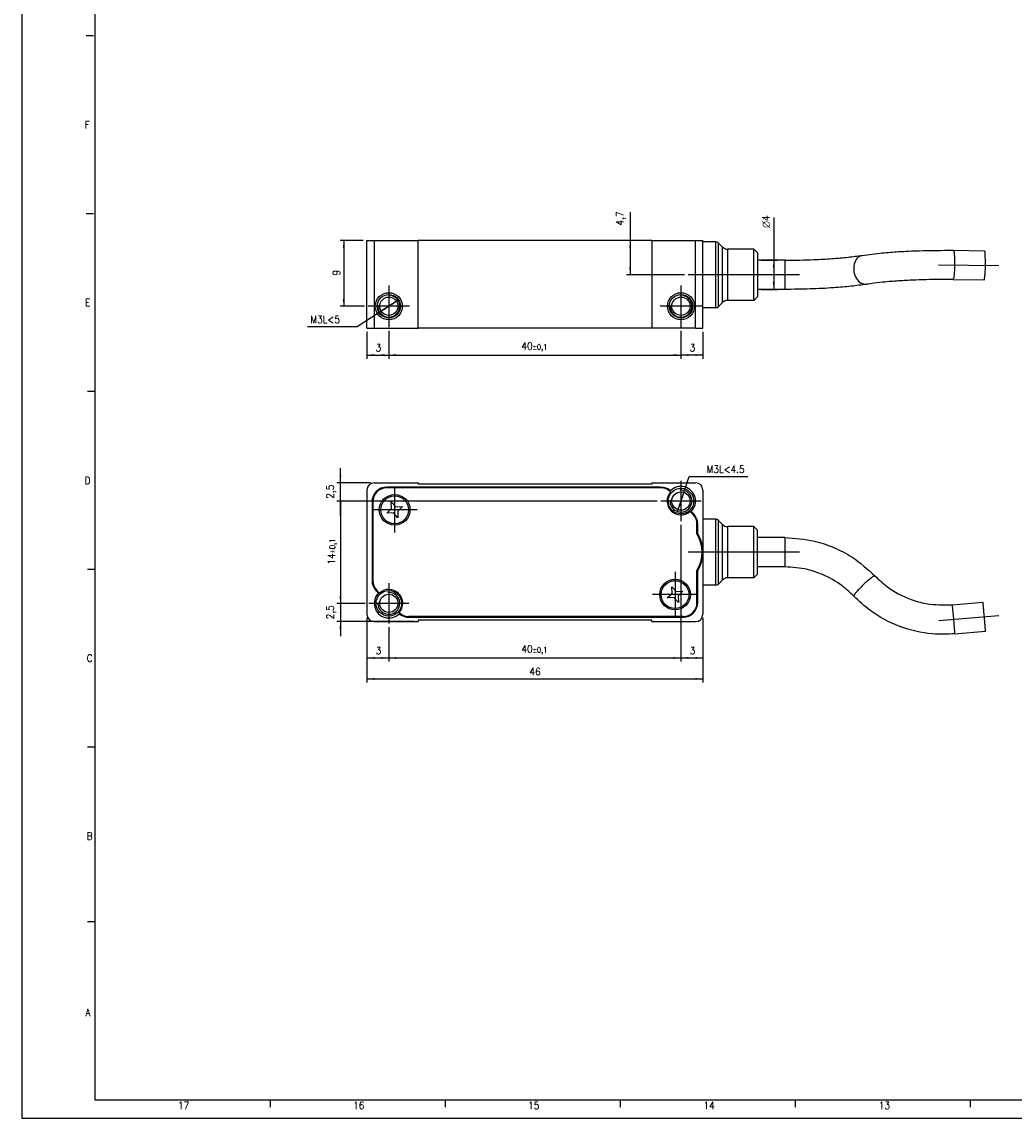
# Model space of a CAD drawing. Header units: millimetres. Extents: x -235 to 1231, y -109 to 485.
# Tile 1 of 15: x -235 to 37, y -109 to 191. Entities that reach past the tile are written whole.
import ezdxf

# ---------------------------------------------------------------- set-up
doc = ezdxf.new("R2010")
doc.units = ezdxf.units.MM
doc.linetypes.add('DOT_CENTER', pattern=[14, 12, -1, 0, -1])
doc.layers.add('1', color=7, linetype='Continuous')
doc.styles.add('CONVERTER_11', font='txt.shx', dxfattribs={"width": 0.9})
doc.dimstyles.new('ME10_DIM_28', dxfattribs={"dimtxt": 1, "dimasz": 1, "dimexe": 0.5, "dimexo": 0.5, "dimgap": 0.5, "dimtad": 1, "dimdsep": 46, "dimtxsty": 'CONVERTER_11', "dimsah": 1, "dimcen": 0.09, "dimclrd": 2, "dimclre": 2, "dimclrt": 2, "dimadec": 0, "dimazin": 0, "dimtfac": 1, "dimtdec": 4, "dimtix": 1, "dimtmove": 0, "dimatfit": 3, "dimfxl": 1, "dimtolj": 1, "dimtzin": 0, "dimarcsym": 0})
doc.dimstyles.new('ME10_DIM_29', dxfattribs={"dimtxt": 1, "dimasz": 1, "dimexe": 0.5, "dimexo": 0.5, "dimgap": 0.5, "dimtad": 1, "dimdsep": 46, "dimtxsty": 'CONVERTER_11', "dimsah": 1, "dimcen": 0.09, "dimclrd": 2, "dimclre": 2, "dimclrt": 2, "dimadec": 0, "dimazin": 0, "dimtfac": 1, "dimtdec": 4, "dimtix": 1, "dimtmove": 0, "dimatfit": 3, "dimfxl": 1, "dimtolj": 1, "dimtzin": 0, "dimarcsym": 0})
doc.dimstyles.new('ME10_DIM_30', dxfattribs={"dimtxt": 1, "dimasz": 1, "dimexe": 0.5, "dimexo": 0.5, "dimgap": 0.5, "dimtad": 1, "dimdsep": 46, "dimtxsty": 'CONVERTER_11', "dimsah": 1, "dimcen": 0.09, "dimclrd": 2, "dimclre": 2, "dimclrt": 2, "dimadec": 0, "dimazin": 0, "dimtfac": 1, "dimtdec": 4, "dimtix": 1, "dimtmove": 0, "dimatfit": 3, "dimfxl": 1, "dimtolj": 1, "dimtzin": 0, "dimarcsym": 0})
doc.dimstyles.new('ME10_DIM_31', dxfattribs={"dimtxt": 1, "dimasz": 1, "dimexe": 0.5, "dimexo": 0.5, "dimgap": 0.5, "dimtad": 1, "dimdsep": 46, "dimtxsty": 'CONVERTER_11', "dimsah": 1, "dimcen": 0.09, "dimclrd": 2, "dimclre": 2, "dimclrt": 2, "dimadec": 0, "dimazin": 0, "dimtol": 1, "dimtp": 0.1, "dimtm": 0.1, "dimtfac": 0.75, "dimtdec": 0, "dimtix": 1, "dimtmove": 0, "dimatfit": 3, "dimfxl": 1, "dimtolj": 1, "dimtzin": 0, "dimarcsym": 0})
doc.dimstyles.new('ME10_DIM_32', dxfattribs={"dimtxt": 1, "dimasz": 1, "dimexe": 0.5, "dimexo": 0.5, "dimgap": 0.5, "dimtad": 1, "dimdsep": 46, "dimtxsty": 'CONVERTER_11', "dimsah": 1, "dimcen": 0.09, "dimclrd": 2, "dimclre": 2, "dimclrt": 2, "dimadec": 0, "dimazin": 0, "dimtfac": 1, "dimtdec": 4, "dimtix": 1, "dimtmove": 0, "dimatfit": 3, "dimfxl": 1, "dimtolj": 1, "dimtzin": 0, "dimarcsym": 0})
doc.dimstyles.new('ME10_DIM_33', dxfattribs={"dimtxt": 1, "dimasz": 1, "dimexe": 0.5, "dimexo": 0.5, "dimgap": 0.5, "dimtad": 1, "dimdsep": 46, "dimtxsty": 'CONVERTER_11', "dimsah": 1, "dimcen": 0.09, "dimclrd": 2, "dimclre": 2, "dimclrt": 2, "dimadec": 0, "dimazin": 0, "dimtfac": 1, "dimtdec": 4, "dimtix": 1, "dimtmove": 0, "dimatfit": 3, "dimfxl": 1, "dimtolj": 1, "dimtzin": 0, "dimarcsym": 0})
doc.dimstyles.new('ME10_DIM_34', dxfattribs={"dimtxt": 1, "dimasz": 1, "dimexe": 0.5, "dimexo": 0.5, "dimgap": 0.5, "dimtad": 1, "dimdsep": 46, "dimtxsty": 'CONVERTER_11', "dimsah": 1, "dimcen": 0.09, "dimclrd": 2, "dimclre": 2, "dimclrt": 2, "dimadec": 0, "dimazin": 0, "dimtfac": 1, "dimtdec": 4, "dimtix": 1, "dimtmove": 0, "dimatfit": 3, "dimfxl": 1, "dimtolj": 1, "dimtzin": 0, "dimarcsym": 0})
doc.dimstyles.new('ME10_DIM_35', dxfattribs={"dimtxt": 1, "dimasz": 1, "dimexe": 0.5, "dimexo": 0.5, "dimgap": 0.5, "dimtad": 1, "dimdsep": 46, "dimtxsty": 'CONVERTER_11', "dimsah": 1, "dimcen": 0.09, "dimclrd": 2, "dimclre": 2, "dimclrt": 2, "dimadec": 0, "dimazin": 0, "dimtfac": 1, "dimtdec": 4, "dimtix": 1, "dimtmove": 0, "dimatfit": 3, "dimfxl": 1, "dimtolj": 1, "dimtzin": 0, "dimarcsym": 0})
doc.dimstyles.new('ME10_DIM_36', dxfattribs={"dimtxt": 1, "dimasz": 1, "dimexe": 0.5, "dimexo": 0.5, "dimgap": 0.5, "dimtad": 1, "dimdsep": 46, "dimtxsty": 'CONVERTER_11', "dimsah": 1, "dimcen": 0.09, "dimclrd": 2, "dimclre": 2, "dimclrt": 2, "dimadec": 0, "dimazin": 0, "dimtol": 1, "dimtp": 0.1, "dimtm": 0.1, "dimtfac": 0.75, "dimtdec": 0, "dimtix": 1, "dimtmove": 0, "dimatfit": 3, "dimfxl": 1, "dimtolj": 1, "dimtzin": 0, "dimarcsym": 0})
doc.dimstyles.new('ME10_DIM_37', dxfattribs={"dimtxt": 1, "dimasz": 1, "dimexe": 0.5, "dimexo": 0.5, "dimgap": 0.5, "dimtad": 1, "dimdsep": 46, "dimtxsty": 'CONVERTER_11', "dimsah": 1, "dimcen": 0.09, "dimclrd": 2, "dimclre": 2, "dimclrt": 2, "dimadec": 0, "dimazin": 0, "dimtfac": 1, "dimtdec": 4, "dimtix": 1, "dimtmove": 0, "dimatfit": 3, "dimfxl": 1, "dimtolj": 1, "dimtzin": 0, "dimarcsym": 0})
doc.dimstyles.new('ME10_DIM_38', dxfattribs={"dimtxt": 1, "dimasz": 1, "dimexe": 0.5, "dimexo": 0.5, "dimgap": 0.5, "dimtad": 1, "dimdsep": 46, "dimtxsty": 'CONVERTER_11', "dimsah": 1, "dimcen": 0.09, "dimclrd": 2, "dimclre": 2, "dimclrt": 2, "dimadec": 0, "dimazin": 0, "dimtfac": 1, "dimtdec": 4, "dimtix": 1, "dimtmove": 0, "dimatfit": 3, "dimfxl": 1, "dimtolj": 1, "dimtzin": 0, "dimarcsym": 0})
doc.dimstyles.new('ME10_DIM_39', dxfattribs={"dimtxt": 1, "dimasz": 1, "dimexe": 0.5, "dimexo": 0.5, "dimgap": 0.5, "dimtad": 1, "dimdsep": 46, "dimtxsty": 'CONVERTER_11', "dimsah": 1, "dimcen": 0.09, "dimclrd": 2, "dimclre": 2, "dimclrt": 2, "dimadec": 0, "dimazin": 0, "dimtfac": 1, "dimtdec": 4, "dimtix": 1, "dimtmove": 0, "dimatfit": 3, "dimfxl": 1, "dimtolj": 1, "dimtzin": 0, "dimarcsym": 0})
doc.dimstyles.new('ME10_DIM_40', dxfattribs={"dimtxt": 1, "dimasz": 1, "dimexe": 0.5, "dimexo": 0.5, "dimgap": 0.5, "dimtad": 1, "dimdsep": 46, "dimtxsty": 'CONVERTER_11', "dimsah": 1, "dimcen": 0.09, "dimclrd": 2, "dimclre": 2, "dimclrt": 2, "dimadec": 0, "dimazin": 0, "dimtol": 1, "dimtp": 0.1, "dimtm": 0.1, "dimtfac": 0.75, "dimtdec": 0, "dimtix": 1, "dimtmove": 0, "dimatfit": 3, "dimfxl": 1, "dimtolj": 1, "dimtzin": 0, "dimarcsym": 0})

# ---------------------------------------------------------------- blocks, each defined once
blk = doc.blocks.new('CABEZA_EXPOSED__38', base_point=(-70.35, 53.5))
at = {"color": 7, "linetype": 'Continuous'}
for p, q in [((-70.35, 53.5), (-70.35, 65.5)), ((-70.35, 65.5), (-69.35, 65.5)), ((-69.35, 65.5), (-63.35, 65.5)), ((-63.35, 53.5), (-63.35, 65.5)), ((-31.35, 65.5), (-63.35, 65.5)), ((-31.35, 65.5), (-31.35, 53.5)), ((-31.35, 65.5), (-25.35, 65.5)), ((-25.35, 65.5), (-24.35, 65.5)), ((-24.35, 65.3), (-24.35, 65.5)), ((-24.35, 56.3), (-24.35, 65.3)), ((-22.56, 65.3), (-24.35, 65.3)), ((-21.64, 64.59), (-22.2, 65.15)), ((-17.35, 64.3), (-20.94, 64.3)), ((-17.35, 57.3), (-17.35, 64.3)), ((-16.85, 63.8), (-17.35, 64.3)), ((-16.85, 63.8), (-16.85, 57.8)), ((9.97, 64.15), (14.2, 64.09)), ((-13.11, 62.8), (-16.85, 62.8)), ((9.92, 60.15), (14.15, 60.09)), ((-13.11, 58.8), (-16.85, 58.8)), ((-21.64, 57.01), (-22.2, 56.45)), ((-17.35, 57.3), (-20.94, 57.3)), ((-16.85, 57.8), (-17.35, 57.3)), ((-24.35, 53.5), (-24.35, 56.3)), ((-22.56, 56.3), (-24.35, 56.3)), ((-70.35, 53.5), (-69.35, 53.5)), ((-69.35, 53.5), (-63.35, 53.5)), ((-31.35, 53.5), (-63.35, 53.5)), ((-25.35, 53.5), (-31.35, 53.5)), ((-25.35, 53.5), (-24.35, 53.5))]:
    blk.add_line(p, q, dxfattribs=at)
at = {"color": 3, "linetype": 'Continuous'}
for p, q in [((-69.35, 65.5), (-69.35, 53.5)), ((-25.35, 53.5), (-25.35, 65.5)), ((-22.56, 56.3), (-22.56, 65.3)), ((-22.2, 56.45), (-22.2, 65.15)), ((-21.64, 57.01), (-21.64, 64.59)), ((-20.94, 57.3), (-20.94, 64.3)), ((-13.11, 62.8), (-13.11, 58.8))]:
    blk.add_line(p, q, dxfattribs=at)
at = {"color": 7, "linetype": 'Continuous'}
for centre, radius in [((-67.35, 56.5), 1.85), ((-67.35, 56.5), 1.6), ((-67.35, 56.5), 1.25), ((-27.35, 56.5), 1.85), ((-27.35, 56.5), 1.6), ((-27.35, 56.5), 1.25)]:
    blk.add_circle(centre, radius, dxfattribs=at)
for centre, radius, start, end in [((-22.56, 64.8), 0.5, 45, 90), ((-20.94, 65.3), 1, 225, 270), ((-20.94, 56.3), 1, 90, 135), ((-22.56, 56.8), 0.5, 270, 315)]:
    blk.add_arc(centre, radius, start, end, dxfattribs=at)
for points, knots in [([(-13.11, 62.8), (-11.78, 62.81), (-9.64, 62.84), (-6.75, 63), (-4.55, 63.18), (-3.18, 63.37), (-2.54, 63.46)], [0, 0, 0, 0, 3.985524, 6.43977, 8.673814, 10.600644, 10.600644, 10.600644, 10.600644]), ([(-2.54, 63.46), (-1.62, 63.58), (0.04, 63.8), (2.64, 63.99), (5.9, 64.15), (8.4, 64.15), (9.97, 64.15)], [0, 0, 0, 0, 2.772401, 5.025841, 7.831661, 12.54009, 12.54009, 12.54009, 12.54009]), ([(14.18, 60.12), (14.2, 60.18), (14.26, 60.38), (14.29, 60.77), (14.34, 61.41), (14.35, 62.23), (14.35, 63.03), (14.3, 63.61), (14.29, 63.93), (14.22, 64.06), (14.2, 64.09)], [0, 0, 0, 0, 0.21234, 0.610065, 1.162754, 2.135606, 3.073047, 3.566178, 3.884499, 4.008818, 4.008818, 4.008818, 4.008818]), ([(9.92, 60.15), (9.82, 60.15), (9.64, 60.15), (9.08, 60.16), (8.1, 60.16), (6.58, 60.14), (4.74, 60.09), (2.72, 59.99), (0.81, 59.84), (-0.74, 59.67), (-1.59, 59.55), (-1.93, 59.5)], [0, 0, 0, 0, 0.283437, 0.567261, 1.680397, 3.224608, 5.100154, 7.207989, 9.295401, 10.847829, 11.882966, 11.882966, 11.882966, 11.882966]), ([(14.15, 60.09), (14.16, 60.1), (14.17, 60.1), (14.17, 60.11), (14.18, 60.12)], [0, 0, 0, 0, 0.01369848, 0.03405166, 0.03405166, 0.03405166, 0.03405166]), ([(-1.93, 59.5), (-2.64, 59.41), (-4.12, 59.2), (-6.7, 58.99), (-9.72, 58.83), (-11.96, 58.81), (-13.11, 58.8)], [0, 0, 0, 0, 2.123161, 4.484788, 7.765377, 11.207615, 11.207615, 11.207615, 11.207615])]:
    blk.add_open_spline(points, degree=3, knots=knots, dxfattribs=at)
at = {"color": 3, "linetype": 'Continuous'}
for points, knots in [([(-2.54, 63.46), (-2.78, 63.35), (-3.31, 63.13), (-3.69, 62.24), (-3.72, 61.25), (-3.39, 60.32), (-2.77, 59.58), (-2.2, 59.52), (-1.93, 59.5)], [0, 0, 0, 0, 0.765675, 1.666546, 2.684842, 3.703138, 4.604009, 5.369684, 5.369684, 5.369684, 5.369684]), ([(9.97, 64.15), (9.99, 64.11), (10.06, 63.98), (10.07, 63.66), (10.12, 63.08), (10.12, 62.28), (10.11, 61.46), (10.06, 60.82), (10.03, 60.43), (9.97, 60.24), (9.94, 60.17)], [0, 0, 0, 0, 0.124319, 0.44264, 0.935771, 1.873212, 2.846064, 3.398753, 3.796478, 4.008818, 4.008818, 4.008818, 4.008818]), ([(9.94, 60.17), (9.94, 60.16), (9.93, 60.15), (9.92, 60.15), (9.92, 60.15)], [0, 0, 0, 0, 0.02035318, 0.03405166, 0.03405166, 0.03405166, 0.03405166])]:
    blk.add_open_spline(points, degree=3, knots=knots, dxfattribs=at)
at = {"layer": '1', "color": 2, "linetype": 'DOT_CENTER'}
for p, q in [((7.94, 62.17), (16.18, 62.07)), ((-20.56, 60.8), (-26.35, 60.8)), ((-19.64, 60.8), (-24.2, 60.8)), ((-11.11, 60.8), (-22.94, 60.8)), ((-67.35, 59.35), (-67.35, 53.65)), ((-27.35, 59.35), (-27.35, 53.65)), ((-64.5, 56.5), (-70.2, 56.5)), ((-24.5, 56.5), (-30.2, 56.5))]:
    blk.add_line(p, q, dxfattribs=at)
at = {"layer": '1', "color": 30, "linetype": 'Continuous'}
for centre in [(-67.35, 56.5), (-27.35, 56.5)]:
    blk.add_arc(centre, 1.5, 175, 95, dxfattribs=at)
blk = doc.blocks.new('*D70')
at = {"layer": '1', "color": 2, "linetype": 'Continuous'}
for p, q in [((-34.3, 69.39), (-34.3, 65.5)), ((-31.85, 65.5), (-34.8, 65.5)), ((-34.3, 65.5), (-34.3, 60.8)), ((-26.85, 60.8), (-34.8, 60.8))]:
    blk.add_line(p, q, dxfattribs=at)
at = {"layer": '1', "color": 2}
for points in [[(-34.17, 64.5), (-34.43, 64.5), (-34.3, 65.5)], [(-34.43, 61.8), (-34.17, 61.8), (-34.3, 60.8)]]:
    blk.add_solid(points, dxfattribs=at)
at = {"layer": '1', "color": 2, "insert": (-34.9, 67.54), "char_height": 1, "attachment_point": 7, "rotation": 90, "line_spacing_factor": 0.60024, "style": 'CONVERTER_11'}
blk.add_mtext('4,7', dxfattribs=at)
blk = doc.blocks.new('*D71')
at = {"layer": '1', "color": 2, "linetype": 'Continuous'}
for p, q in [((-70.85, 65.5), (-74.03, 65.5)), ((-73.53, 65.5), (-73.53, 56.5)), ((-70.7, 56.5), (-74.03, 56.5))]:
    blk.add_line(p, q, dxfattribs=at)
at = {"layer": '1', "color": 2}
for points in [[(-73.4, 64.5), (-73.66, 64.5), (-73.53, 65.5)], [(-73.66, 57.5), (-73.4, 57.5), (-73.53, 56.5)]]:
    blk.add_solid(points, dxfattribs=at)
at = {"layer": '1', "color": 2, "insert": (-74.03, 60.7), "char_height": 1, "attachment_point": 7, "rotation": 90, "line_spacing_factor": 0.60024, "style": 'CONVERTER_11'}
blk.add_mtext('9', dxfattribs=at)
blk = doc.blocks.new('*D72')
at = {"layer": '1', "color": 2, "linetype": 'Continuous'}
for p, q in [((-70.35, 53), (-70.35, 49.32)), ((-67.35, 53.15), (-67.35, 49.32)), ((-70.35, 49.82), (-67.35, 49.82))]:
    blk.add_line(p, q, dxfattribs=at)
at = {"layer": '1', "color": 2}
for points in [[(-69.35, 49.95), (-69.35, 49.69), (-70.35, 49.82)], [(-68.35, 49.69), (-68.35, 49.95), (-67.35, 49.82)]]:
    blk.add_solid(points, dxfattribs=at)
at = {"layer": '1', "color": 2, "insert": (-69.15, 50.32), "char_height": 1, "attachment_point": 7, "rotation": 0.0001, "line_spacing_factor": 0.60024, "style": 'CONVERTER_11'}
blk.add_mtext('3', dxfattribs=at)
blk = doc.blocks.new('*D73')
at = {"layer": '1', "color": 2, "linetype": 'Continuous'}
for p, q in [((-67.35, 53.15), (-67.35, 49.32)), ((-27.35, 53.15), (-27.35, 49.32)), ((-67.35, 49.82), (-27.35, 49.82))]:
    blk.add_line(p, q, dxfattribs=at)
at = {"layer": '1', "color": 2}
for points in [[(-66.35, 49.95), (-66.35, 49.69), (-67.35, 49.82)], [(-28.35, 49.69), (-28.35, 49.95), (-27.35, 49.82)]]:
    blk.add_solid(points, dxfattribs=at)
at = {"layer": '1', "color": 2, "insert": (-49.19, 50.32), "char_height": 1, "attachment_point": 7, "rotation": 0.0001, "line_spacing_factor": 0.60024, "style": 'CONVERTER_11'}
blk.add_mtext('\\C2;40\\C2;\\H0.75;{\\Fgdt;`}0,1', dxfattribs=at)
blk = doc.blocks.new('*D74')
at = {"layer": '1', "color": 2, "linetype": 'Continuous'}
for p, q in [((-27.35, 53.15), (-27.35, 49.32)), ((-24.35, 53), (-24.35, 49.32)), ((-24.35, 49.82), (-27.35, 49.82))]:
    blk.add_line(p, q, dxfattribs=at)
at = {"layer": '1', "color": 2}
for points in [[(-26.35, 49.95), (-26.35, 49.69), (-27.35, 49.82)], [(-25.35, 49.69), (-25.35, 49.95), (-24.35, 49.82)]]:
    blk.add_solid(points, dxfattribs=at)
at = {"layer": '1', "color": 2, "insert": (-26.15, 50.32), "char_height": 1, "attachment_point": 7, "rotation": 0.0001, "line_spacing_factor": 0.60024, "style": 'CONVERTER_11'}
blk.add_mtext('3', dxfattribs=at)
blk = doc.blocks.new('*D75')
at = {"layer": '1', "color": 2, "linetype": 'Continuous'}
for p, q in [((-14.65, 68.66), (-14.65, 62.8)), ((-16.35, 62.8), (-14.15, 62.8)), ((-14.65, 62.8), (-14.65, 58.8)), ((-16.35, 58.8), (-14.15, 58.8))]:
    blk.add_line(p, q, dxfattribs=at)
at = {"layer": '1', "color": 2}
for points in [[(-14.52, 61.8), (-14.78, 61.8), (-14.65, 62.8)], [(-14.78, 59.8), (-14.52, 59.8), (-14.65, 58.8)]]:
    blk.add_solid(points, dxfattribs=at)
at = {"layer": '1', "color": 2, "insert": (-15.15, 66.42), "char_height": 1, "attachment_point": 7, "rotation": 90, "line_spacing_factor": 0.60024, "style": 'CONVERTER_11'}
blk.add_mtext('\\C2; {\\Fgdt;n}\\C2;4', dxfattribs=at)
blk = doc.blocks.new('*D76')
at = {"layer": '1', "color": 2, "linetype": 'Continuous'}
for p, q in [((-66.09, 57.32), (-71.68, 53.68)), ((-71.68, 53.68), (-78.48, 53.68))]:
    blk.add_line(p, q, dxfattribs=at)
at = {"layer": '1', "color": 2}
for points in [[(-66.86, 56.66), (-67, 56.88), (-66.09, 57.32)], [(-67.84, 56.34), (-67.7, 56.12), (-68.61, 55.68)]]:
    blk.add_solid(points, dxfattribs=at)
at = {"layer": '1', "color": 2, "insert": (-78.1, 54.18), "char_height": 1, "attachment_point": 7, "rotation": 0.0001, "line_spacing_factor": 0.60024, "style": 'CONVERTER_11'}
blk.add_mtext('\\C2;M\\C2;3\\C2;L<5', dxfattribs=at)
blk = doc.blocks.new('CABEZA_EXPOSED__39', base_point=(-70.35, 11.44))
at = {"color": 7, "linetype": 'Continuous'}
for p, q in [((-69.35, 32.33), (-63.35, 32.33)), ((-30.08, 31.73), (-67.65, 31.73)), ((-30.08, 31.63), (-67.65, 31.63)), ((-63.35, 32.33), (-63.35, 32.13)), ((-31.35, 32.13), (-63.35, 32.13)), ((-31.35, 32.33), (-31.35, 32.13)), ((-31.35, 32.33), (-25.35, 32.33)), ((-70.35, 31.33), (-70.35, 14.33)), ((-24.35, 31.33), (-24.35, 27.33)), ((-69.65, 29.73), (-69.65, 18.95)), ((-69.55, 29.73), (-69.55, 18.95)), ((-67.63, 28.17), (-66.97, 28.8)), ((-67.01, 29.71), (-66.38, 29.04)), ((-66.97, 28.8), (-67.01, 29.71)), ((-66.38, 29.04), (-65.47, 29.08)), ((-65.47, 29.08), (-66.13, 28.46)), ((-66.72, 28.21), (-67.63, 28.17)), ((-66.1, 27.54), (-66.72, 28.21)), ((-66.13, 28.46), (-66.1, 27.54)), ((-25.71, 28.04), (-26.08, 28.41)), ((-25.94, 28.41), (-25.64, 28.11)), ((-22.56, 27.33), (-24.35, 27.33)), ((-24.35, 27.33), (-24.35, 22.83)), ((-21.64, 26.62), (-22.2, 27.18)), ((-25.15, 25.35), (-25.15, 26.7)), ((-25.05, 25.38), (-25.05, 26.7)), ((-17.35, 26.33), (-20.94, 26.33)), ((-16.85, 25.83), (-17.35, 26.33)), ((-17.35, 19.33), (-17.35, 26.33)), ((-16.85, 20.83), (-16.85, 25.83)), ((-13.11, 24.83), (-16.85, 24.83)), ((-24.35, 22.83), (-24.35, 18.33)), ((-25.15, 15.93), (-25.15, 20.3)), ((-25.05, 15.93), (-25.05, 20.27)), ((-16.85, 19.83), (-17.35, 19.33)), ((-16.85, 19.83), (-16.85, 20.83)), ((-13.11, 20.83), (-16.85, 20.83)), ((-28.61, 18.11), (-27.98, 17.44)), ((-28.57, 17.2), (-28.61, 18.11)), ((-24.35, 18.33), (-24.35, 14.33)), ((-22.56, 18.33), (-24.35, 18.33)), ((-21.64, 19.03), (-22.2, 18.47)), ((-17.35, 19.33), (-20.94, 19.33)), ((-68.76, 17.24), (-69.06, 17.54)), ((-68.62, 17.24), (-68.99, 17.61)), ((-29.23, 16.57), (-28.57, 17.2)), ((-28.32, 16.61), (-29.23, 16.57)), ((-27.7, 15.94), (-28.32, 16.61)), ((-27.98, 17.44), (-27.07, 17.48)), ((-27.07, 17.48), (-27.73, 16.86)), ((-27.73, 16.86), (-27.7, 15.94)), ((9.77, 15.64), (14, 16)), ((-27.05, 14.03), (-64.62, 14.03)), ((-64.62, 13.93), (-27.05, 13.93)), ((-31.35, 13.53), (-63.35, 13.53)), ((-63.35, 13.53), (-63.35, 13.33)), ((-31.35, 13.33), (-31.35, 13.53)), ((-69.35, 13.33), (-63.35, 13.33)), ((-31.35, 13.33), (-25.35, 13.33)), ((10.12, 11.65), (14.35, 12.02))]:
    blk.add_line(p, q, dxfattribs=at)
at = {"color": 3, "linetype": 'Continuous'}
for p, q in [((-22.56, 22.83), (-22.56, 27.33)), ((-22.2, 22.83), (-22.2, 27.18)), ((-21.64, 19.03), (-21.64, 26.62)), ((-20.94, 19.33), (-20.94, 26.33)), ((-13.11, 24.83), (-13.11, 23.12)), ((-22.56, 18.33), (-22.56, 22.83)), ((-22.2, 18.47), (-22.2, 22.83)), ((-13.11, 23.12), (-13.11, 20.83))]:
    blk.add_line(p, q, dxfattribs=at)
at = {"color": 7, "linetype": 'Continuous'}
for centre, radius in [((-27.35, 29.83), 1.75), ((-66.55, 28.63), 2.1), ((-66.55, 28.63), 1.9), ((-27.35, 29.83), 1.25), ((-28.15, 17.03), 2.1), ((-28.15, 17.03), 1.9), ((-67.35, 15.83), 1.75), ((-67.35, 15.83), 1.25)]:
    blk.add_circle(centre, radius, dxfattribs=at)
for centre, radius, start, end in [((-69.35, 31.33), 1, 90, 180), ((-67.65, 29.73), 2, 90, 180), ((-67.65, 29.73), 1.9, 90, 180), ((-30.08, 29.73), 2, 49.0546, 90), ((-30.08, 29.73), 1.9, 46.1691, 90), ((-27.35, 29.83), 2, 315, 135.1434), ((-25.35, 31.33), 1, 0, 90), ((-27.35, 29.83), 1.9, 138.0289, 311.983), ((-27.05, 26.7), 1.9, 0, 45), ((-27.05, 26.7), 2, 360, 45), ((-22.56, 26.83), 0.5, 45, 90), ((-20.94, 27.33), 1, 225, 270), ((-29.35, 22.83), 4.9, 328.9973, 31.0027), ((-29.35, 22.83), 5, 360, 30.6834), ((-29.35, 22.83), 5, 329.3166, 360), ((-67.65, 18.95), 2, 180, 225), ((-67.65, 18.95), 1.9, 180, 225), ((-22.56, 18.83), 0.5, 270, 315), ((-20.94, 18.33), 1, 90, 135), ((-67.35, 15.83), 2, 135, 315.1434), ((-67.35, 15.83), 1.9, 318.0289, 131.983), ((-27.05, 15.93), 1.9, 270, 0), ((-27.05, 15.93), 2, 270, 360), ((-69.35, 14.33), 1, 180, 270), ((-64.62, 15.93), 1.9, 226.1691, 270), ((-64.62, 15.93), 2, 229.0546, 270), ((-25.35, 14.33), 1, 270, 0)]:
    blk.add_arc(centre, radius, start, end, dxfattribs=at)
for points, knots in [([(-13.11, 24.83), (-11.75, 24.73), (-9.45, 24.58), (-6.38, 23.52), (-3.49, 22.05), (-1.8, 20.51), (-0.79, 19.59)], [0, 0, 0, 0, 4.076117, 6.882838, 9.679552, 13.725483, 13.725483, 13.725483, 13.725483]), ([(-3.68, 16.82), (-4.2, 17.31), (-5.47, 18.51), (-7.65, 19.72), (-10.3, 20.64), (-12.07, 20.76), (-13.11, 20.83)], [0, 0, 0, 0, 2.133136, 5.232807, 7.382671, 10.508939, 10.508939, 10.508939, 10.508939]), ([(-0.79, 19.59), (-0.23, 19.07), (1.18, 17.74), (3.62, 16.48), (6.63, 15.6), (8.59, 15.63), (9.77, 15.64)], [0, 0, 0, 0, 2.298248, 5.794831, 8.111185, 11.637582, 11.637582, 11.637582, 11.637582]), ([(10.12, 11.65), (9.11, 11.62), (6.56, 11.53), (2.55, 12.51), (-1.1, 14.4), (-2.95, 16.13), (-3.68, 16.82)], [0, 0, 0, 0, 3.025962, 7.620809, 12.190301, 15.197193, 15.197193, 15.197193, 15.197193]), ([(14.35, 12.02), (14.35, 12.03), (14.35, 12.05), (14.35, 12.1), (14.35, 12.18), (14.34, 12.3), (14.33, 12.44), (14.32, 12.61), (14.3, 12.81), (14.28, 13.07), (14.25, 13.41), (14.22, 13.81), (14.18, 14.22), (14.15, 14.62), (14.12, 14.95), (14.09, 15.22), (14.07, 15.42), (14.06, 15.59), (14.04, 15.73), (14.03, 15.84), (14.02, 15.92), (14.01, 15.98), (14.01, 16), (14, 16)], [0, 0, 0, 0, 0.017908, 0.069661, 0.153743, 0.268494, 0.412235, 0.583285, 0.779961, 1.000579, 1.386777, 1.793682, 2.20749, 2.614395, 3.000594, 3.221212, 3.417888, 3.588938, 3.732679, 3.847429, 3.931511, 3.983264, 4.001173, 4.001173, 4.001173, 4.001173])]:
    blk.add_open_spline(points, degree=3, knots=knots, dxfattribs=at)
at = {"color": 3, "linetype": 'Continuous'}
for points, knots in [([(-0.79, 19.59), (-0.84, 19.58), (-1.02, 19.55), (-1.31, 19.29), (-1.75, 18.95), (-2.07, 18.66), (-2.24, 18.5)], [0, 0, 0, 0, 0.153501, 0.541864, 1.124661, 1.826467, 1.826467, 1.826467, 1.826467]), ([(-2.24, 18.5), (-2.43, 18.31), (-2.8, 17.95), (-3.24, 17.49), (-3.51, 17.15), (-3.66, 16.96), (-3.68, 16.85), (-3.68, 16.82)], [0, 0, 0, 0, 0.824938, 1.543835, 1.903894, 2.134115, 2.231059, 2.231059, 2.231059, 2.231059]), ([(9.77, 15.64), (9.77, 15.63), (9.78, 15.61), (9.79, 15.56), (9.8, 15.48), (9.81, 15.36), (9.82, 15.22), (9.84, 15.05), (9.86, 14.86), (9.89, 14.59), (9.92, 14.25), (9.95, 13.85), (9.99, 13.44), (10.02, 13.04), (10.05, 12.71), (10.07, 12.44), (10.08, 12.24), (10.1, 12.07), (10.11, 11.93), (10.11, 11.82), (10.12, 11.73), (10.12, 11.68), (10.12, 11.66), (10.12, 11.65)], [0, 0, 0, 0, 0.017908, 0.069661, 0.153743, 0.268494, 0.412235, 0.583285, 0.779961, 1.000579, 1.386777, 1.793682, 2.20749, 2.614395, 3.000594, 3.221212, 3.417888, 3.588938, 3.732679, 3.847429, 3.931511, 3.983264, 4.001173, 4.001173, 4.001173, 4.001173])]:
    blk.add_open_spline(points, degree=3, knots=knots, dxfattribs=at)
at = {"layer": '1', "color": 2, "linetype": 'DOT_CENTER'}
for p, q in [((-66.55, 31.73), (-66.55, 25.53)), ((-27.35, 32.58), (-27.35, 27.08)), ((-63.45, 28.63), (-69.65, 28.63)), ((-24.6, 29.83), (-30.1, 29.83)), ((-20.56, 22.83), (-26.35, 22.83)), ((-19.64, 22.83), (-24.2, 22.83)), ((-11.11, 22.83), (-22.94, 22.83)), ((-28.15, 20.13), (-28.15, 13.93)), ((-67.35, 18.58), (-67.35, 13.08)), ((-25.05, 17.03), (-31.25, 17.03)), ((-64.6, 15.83), (-70.1, 15.83)), ((7.95, 13.47), (16.17, 14.18))]:
    blk.add_line(p, q, dxfattribs=at)
at = {"layer": '1', "color": 30, "linetype": 'Continuous'}
for centre in [(-27.35, 29.83), (-67.35, 15.83)]:
    blk.add_arc(centre, 1.5, 175, 95, dxfattribs=at)
blk = doc.blocks.new('*D77')
at = {"layer": '1', "color": 2, "linetype": 'Continuous'}
for p, q in [((-70.35, 13.83), (-70.35, 4.99)), ((-24.35, 13.83), (-24.35, 4.99)), ((-70.35, 5.49), (-24.35, 5.49))]:
    blk.add_line(p, q, dxfattribs=at)
at = {"layer": '1', "color": 2}
for points in [[(-69.35, 5.62), (-69.35, 5.36), (-70.35, 5.49)], [(-25.35, 5.36), (-25.35, 5.62), (-24.35, 5.49)]]:
    blk.add_solid(points, dxfattribs=at)
at = {"layer": '1', "color": 2, "insert": (-48.1, 5.99), "char_height": 1, "attachment_point": 7, "rotation": 0.0001, "line_spacing_factor": 0.60024, "style": 'CONVERTER_11'}
blk.add_mtext('46', dxfattribs=at)
blk = doc.blocks.new('*D78')
at = {"layer": '1', "color": 2, "linetype": 'Continuous'}
for p, q in [((-27.35, 26.58), (-27.35, 7.86)), ((-24.35, 13.83), (-24.35, 7.86)), ((-27.35, 8.36), (-24.35, 8.36))]:
    blk.add_line(p, q, dxfattribs=at)
at = {"layer": '1', "color": 2}
for points in [[(-26.35, 8.5), (-26.35, 8.23), (-27.35, 8.36)], [(-25.35, 8.23), (-25.35, 8.5), (-24.35, 8.36)]]:
    blk.add_solid(points, dxfattribs=at)
at = {"layer": '1', "color": 2, "insert": (-26.15, 8.86), "char_height": 1, "attachment_point": 7, "rotation": 0.0001, "line_spacing_factor": 0.60024, "style": 'CONVERTER_11'}
blk.add_mtext('3', dxfattribs=at)
blk = doc.blocks.new('*D79')
at = {"layer": '1', "color": 2, "linetype": 'Continuous'}
for p, q in [((-27.35, 26.58), (-27.35, 7.86)), ((-67.35, 12.58), (-67.35, 7.86)), ((-67.35, 8.36), (-27.35, 8.36))]:
    blk.add_line(p, q, dxfattribs=at)
at = {"layer": '1', "color": 2}
for points in [[(-66.35, 8.5), (-66.35, 8.23), (-67.35, 8.36)], [(-28.35, 8.23), (-28.35, 8.5), (-27.35, 8.36)]]:
    blk.add_solid(points, dxfattribs=at)
at = {"layer": '1', "color": 2, "insert": (-49.19, 8.86), "char_height": 1, "attachment_point": 7, "rotation": 0.0001, "line_spacing_factor": 0.60024, "style": 'CONVERTER_11'}
blk.add_mtext('\\C2;40\\C2;\\H0.75;{\\Fgdt;`}0,1', dxfattribs=at)
blk = doc.blocks.new('*D80')
at = {"layer": '1', "color": 2, "linetype": 'Continuous'}
for p, q in [((-70.35, 13.83), (-70.35, 7.86)), ((-67.35, 12.58), (-67.35, 7.86)), ((-70.35, 8.36), (-67.35, 8.36))]:
    blk.add_line(p, q, dxfattribs=at)
at = {"layer": '1', "color": 2}
for points in [[(-69.35, 8.5), (-69.35, 8.23), (-70.35, 8.36)], [(-68.35, 8.23), (-68.35, 8.5), (-67.35, 8.36)]]:
    blk.add_solid(points, dxfattribs=at)
at = {"layer": '1', "color": 2, "insert": (-69.15, 8.86), "char_height": 1, "attachment_point": 7, "rotation": 0.0001, "line_spacing_factor": 0.60024, "style": 'CONVERTER_11'}
blk.add_mtext('3', dxfattribs=at)
blk = doc.blocks.new('*D81')
at = {"layer": '1', "color": 2, "linetype": 'Continuous'}
for p, q in [((-73.98, 17.83), (-73.98, 15.83)), ((-70.6, 15.83), (-74.48, 15.83)), ((-73.98, 15.83), (-73.98, 13.33)), ((-63.85, 13.33), (-74.48, 13.33)), ((-73.98, 13.33), (-73.98, 11.33))]:
    blk.add_line(p, q, dxfattribs=at)
at = {"layer": '1', "color": 2}
for points in [[(-74.11, 16.83), (-73.85, 16.83), (-73.98, 15.83)], [(-73.85, 12.33), (-74.11, 12.33), (-73.98, 13.33)]]:
    blk.add_solid(points, dxfattribs=at)
at = {"layer": '1', "color": 2, "insert": (-74.58, 13.65), "char_height": 1, "attachment_point": 7, "rotation": 90, "line_spacing_factor": 0.60024, "style": 'CONVERTER_11'}
blk.add_mtext('2,5', dxfattribs=at)
blk = doc.blocks.new('*D82')
at = {"layer": '1', "color": 2, "linetype": 'Continuous'}
for p, q in [((-73.98, 32.33), (-73.98, 34.33)), ((-69.85, 32.33), (-74.48, 32.33)), ((-73.98, 29.83), (-73.98, 32.33)), ((-30.6, 29.83), (-74.48, 29.83)), ((-73.98, 27.83), (-73.98, 29.83))]:
    blk.add_line(p, q, dxfattribs=at)
at = {"layer": '1', "color": 2}
for points in [[(-74.11, 33.33), (-73.85, 33.33), (-73.98, 32.33)], [(-73.85, 28.83), (-74.11, 28.83), (-73.98, 29.83)]]:
    blk.add_solid(points, dxfattribs=at)
at = {"layer": '1', "color": 2, "insert": (-74.58, 30.15), "char_height": 1, "attachment_point": 7, "rotation": 90, "line_spacing_factor": 0.60024, "style": 'CONVERTER_11'}
blk.add_mtext('2,5', dxfattribs=at)
blk = doc.blocks.new('*D83')
at = {"layer": '1', "color": 2, "linetype": 'Continuous'}
for p, q in [((-30.6, 29.83), (-74.48, 29.83)), ((-73.98, 29.83), (-73.98, 15.83)), ((-70.6, 15.83), (-74.48, 15.83))]:
    blk.add_line(p, q, dxfattribs=at)
at = {"layer": '1', "color": 2}
for points in [[(-73.85, 28.83), (-74.11, 28.83), (-73.98, 29.83)], [(-74.11, 16.83), (-73.85, 16.83), (-73.98, 15.83)]]:
    blk.add_solid(points, dxfattribs=at)
at = {"layer": '1', "color": 2, "insert": (-74.48, 21.13), "char_height": 1, "attachment_point": 7, "rotation": 90, "line_spacing_factor": 0.60024, "style": 'CONVERTER_11'}
blk.add_mtext('\\C2;14\\C2;\\H0.75;{\\Fgdt;`}0,1', dxfattribs=at)
blk = doc.blocks.new('*D84')
at = {"layer": '1', "color": 2, "linetype": 'Continuous'}
for p, q in [((-27.83, 28.4), (-26.22, 33.18)), ((-26.22, 33.18), (-18.2, 33.18))]:
    blk.add_line(p, q, dxfattribs=at)
at = {"layer": '1', "color": 2}
for points in [[(-27.07, 30.26), (-27.32, 30.34), (-26.87, 31.25)], [(-27.63, 29.39), (-27.38, 29.31), (-27.83, 28.4)]]:
    blk.add_solid(points, dxfattribs=at)
at = {"layer": '1', "color": 2, "insert": (-23.84, 33.68), "char_height": 1, "attachment_point": 7, "rotation": 0.0001, "line_spacing_factor": 0.60024, "style": 'CONVERTER_11'}
blk.add_mtext('\\C2;M\\C2;3\\C2;L<4.5', dxfattribs=at)
blk = doc.blocks.new('Marco_a1', base_point=(184.81, 187.78))
at = {"layer": '1', "color": 2, "linetype": 'Continuous'}
for p, q in [((-235.19, 484.78), (-235.19, -109.22)), ((-215.56, 186.98), (-217.56, 186.98)), ((-215.56, 138.31), (-217.56, 138.31)), ((-215.19, 89.65), (-217.19, 89.65)), ((-215.19, 40.98), (-217.19, 40.98)), ((-215.21, -7.69), (-217.21, -7.69)), ((-215.21, -55.55), (-217.21, -55.55)), ((-167.24, -104.27), (-167.24, -106.27)), ((-119.3, -104.27), (-119.3, -106.27)), ((-71.36, -104.27), (-71.36, -106.27)), ((-23.42, -104.27), (-23.42, -106.27)), ((24.52, -104.27), (24.52, -106.27)), ((-235.19, -109.22), (604.81, -109.22))]:
    blk.add_line(p, q, dxfattribs=at)
at = {"layer": '1', "color": 7, "linetype": 'Continuous'}
for p, q in [((-215.19, 479.78), (-215.19, -104.22)), ((-215.19, -104.22), (599.81, -104.22))]:
    blk.add_line(p, q, dxfattribs=at)
at = {"layer": '1', "color": 2, "char_height": 2, "attachment_point": 4, "line_spacing_factor": 1.20048, "style": 'CONVERTER_11'}
for s, insert in [('F', (-217.97, 162.65)), ('E', (-217.89, 113.98)), ('D', (-218.03, 65.31)), ('C', (-217.43, 16.65)), ('B', (-217.46, -32.02)), ('A', (-217.8, -80.29)), ('17', (-192.46, -105.77)), ('16', (-144.46, -105.77)), ('15', (-96.58, -105.77)), ('14', (-48.52, -105.77)), ('13', (-0.52, -105.77))]:
    blk.add_mtext(s, dxfattribs=dict(at, insert=insert))
blk = doc.blocks.new('Top', base_point=(184.81, 187.78))
blk.add_blockref('Marco_a1', (184.81, 187.78))
blk = doc.blocks.new('_dummy_frame__43', base_point=(-235.19, -174.57))
blk.add_blockref('Top', (184.81, 187.78))
blk = doc.blocks.new('_dummy_frame__44', base_point=(-346.5, -309.51))
at = {"layer": '1'}
blk.add_blockref('_dummy_frame__43', (-235.19, -174.57), dxfattribs=at)
blk = doc.blocks.new('Alzado2', base_point=(-28, 59.5))
blk.add_blockref('CABEZA_EXPOSED__38', (-70.351, 53.5))
at = {"layer": '1'}
blk.add_blockref('*D76', (0, 0), dxfattribs=at)
for base, p1, p2, dimstyle, picture, middle in [((-34.297, 65.5), (-26.351, 60.8), (-31.351, 65.5), 'ME10_DIM_28', '*D70', (-35.347, 68.461)), ((-73.531, 65.5), (-70.201, 56.5), (-70.351, 65.5), 'ME10_DIM_29', '*D71', (-74.531, 61))]:
    dim = blk.add_linear_dim(base=base, p1=p1, p2=p2, angle=90, dimstyle=dimstyle, dxfattribs=at)
    dim.commit()
    dim.dimension.update_dxf_attribs({"geometry": picture, "text_midpoint": middle, "text_rotation": 90})
dim = blk.add_linear_dim(base=(-14.649, 62.8), p1=(-16.851, 58.8), p2=(-16.851, 62.8), angle=90, dimstyle='ME10_DIM_33', override={"dimpost": ' {\\Fgdt;n}<>'}, dxfattribs=at)
dim.commit()
dim.dimension.update_dxf_attribs({"geometry": '*D75', "text_midpoint": (-15.649, 67.363), "text_rotation": 90})
for base, p1, p2, dimstyle, picture, middle in [((-70.351, 49.823), (-67.351, 53.65), (-70.351, 53.5), 'ME10_DIM_30', '*D72', (-68.851, 50.823)), ((-67.351, 49.823), (-27.351, 53.65), (-67.351, 53.65), 'ME10_DIM_31', '*D73', (-47.351, 50.823)), ((-24.351, 49.823), (-27.351, 53.65), (-24.351, 53.5), 'ME10_DIM_32', '*D74', (-25.851, 50.823))]:
    dim = blk.add_linear_dim(base=base, p1=p1, p2=p2, dimstyle=dimstyle, dxfattribs=at)
    dim.commit()
    dim.dimension.update_dxf_attribs({"geometry": picture, "text_midpoint": middle, "text_rotation": 0.00014})
blk = doc.blocks.new('Superior1', base_point=(-28, 22))
blk.add_blockref('CABEZA_EXPOSED__39', (-70.351, 11.443))
at = {"layer": '1'}
blk.add_blockref('*D84', (0, 0), dxfattribs=at)
for base, p1, p2, dimstyle, picture, middle in [((-73.977, 29.826), (-69.351, 32.326), (-30.101, 29.826), 'ME10_DIM_39', '*D82', (-75.027, 31.076)), ((-73.977, 29.826), (-70.101, 15.826), (-30.101, 29.826), 'ME10_DIM_40', '*D83', (-74.977, 22.826)), ((-73.977, 15.826), (-63.351, 13.326), (-70.101, 15.826), 'ME10_DIM_38', '*D81', (-75.027, 14.576))]:
    dim = blk.add_linear_dim(base=base, p1=p1, p2=p2, angle=90, dimstyle=dimstyle, dxfattribs=at)
    dim.commit()
    dim.dimension.update_dxf_attribs({"geometry": picture, "text_midpoint": middle, "text_rotation": 90})
for base, p1, p2, dimstyle, picture, middle in [((-67.351, 8.364), (-27.351, 27.076), (-67.351, 13.076), 'ME10_DIM_36', '*D79', (-47.351, 9.364)), ((-27.351, 8.364), (-24.351, 14.326), (-27.351, 27.076), 'ME10_DIM_35', '*D78', (-25.851, 9.364)), ((-70.351, 5.487), (-24.351, 14.326), (-70.351, 14.326), 'ME10_DIM_34', '*D77', (-47.351, 6.487)), ((-70.351, 8.364), (-67.351, 13.076), (-70.351, 14.326), 'ME10_DIM_37', '*D80', (-68.851, 9.364))]:
    dim = blk.add_linear_dim(base=base, p1=p1, p2=p2, dimstyle=dimstyle, dxfattribs=at)
    dim.commit()
    dim.dimension.update_dxf_attribs({"geometry": picture, "text_midpoint": middle, "text_rotation": 0.00014})

msp = doc.modelspace()

# ---------------------------------------------------------------- block references
at = {"xscale": 2, "yscale": 2, "zscale": 2}
for name, p in [('Alzado2', (-56, 119)), ('Superior1', (-56, 44))]:
    msp.add_blockref(name, p, dxfattribs=at)
at = {"layer": '1'}
msp.add_blockref('_dummy_frame__44', (-346.5, -309.51), dxfattribs=at)

doc.saveas('drawing.dxf')
